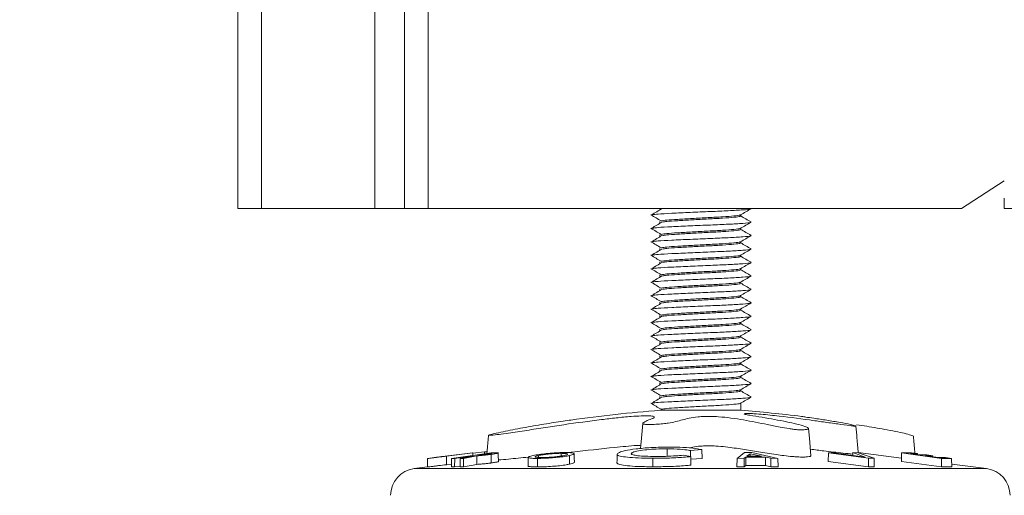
# Model space of a CAD drawing. Header units: millimetres. Extents: x 0 to 420, y 0 to 297.
# Tile 19 of 131: x 82.56 to 89.87, y 170.39 to 173.93. Entities that reach past the tile are written whole.
import ezdxf

# ---------------------------------------------------------------- set-up
doc = ezdxf.new("R2010")
doc.units = ezdxf.units.MM
doc.layers.add('0COTES', color=5, linetype='Continuous')
doc.styles.add('SLDTEXTSTYLE0', font='TXT', dxfattribs={"width": 0.75})
doc.dimstyles.new('SLDDIMSTYLE0', dxfattribs={"dimtxt": 3.5, "dimasz": 3.302, "dimexe": 0, "dimexo": 0.0625, "dimgap": 0.875, "dimtad": 1, "dimdec": 0, "dimlfac": 20, "dimrnd": 1e-09, "dimzin": 12, "dimdsep": 46, "dimtxsty": 'SLDTEXTSTYLE0', "dimsah": 1, "dimcen": 0.09, "dimadec": 0, "dimazin": 3, "dimtfac": 1, "dimtdec": 0, "dimtofl": 0, "dimtmove": 0, "dimatfit": 3, "dimfxl": 0, "dimfrac": 2, "dimtolj": 1, "dimtzin": 12, "dimarcsym": 0})

# ---------------------------------------------------------------- blocks, each defined once
blk = doc.blocks.new('_D_9')
at = {"layer": '0COTES'}
for p, q in [((119.0666, 179.7762), (119.0666, 162.8429)), ((32.9476, 179.2012), (32.9476, 162.8429)), ((32.9476, 163.8429), (119.0666, 163.8429))]:
    blk.add_line(p, q, dxfattribs=at)
for points in [[(32.9476, 163.8429), (36.2496, 163.3349), (36.2496, 164.3509)], [(119.0666, 163.8429), (115.7646, 164.3509), (115.7646, 163.3349)]]:
    blk.add_solid(points, dxfattribs=at)
at = {"layer": '0COTES', "insert": (72.3199, 168.3546), "char_height": 3.5, "attachment_point": 1, "style": 'SLDTEXTSTYLE0'}
blk.add_mtext('1722', dxfattribs=at)

msp = doc.modelspace()

# ---------------------------------------------------------------- linework, layer by layer
at = {"color": 7, "linetype": 'Continuous', "lineweight": 18}
for p, q in [((85.1925, 180.0262), (85.1925, 172.5262)), ((84.1748, 172.5262), (84.1748, 179.6762)), ((84.3515, 172.5262), (84.3515, 179.6762)), ((85.4122, 179.6762), (85.4122, 172.5262)), ((85.589, 172.5262), (85.589, 179.6762)), ((89.5488, 172.5262), (89.8666, 172.73)), ((89.8666, 172.5262), (89.8666, 172.6012)), ((84.1748, 172.5262), (84.3515, 172.5262)), ((85.1925, 172.5262), (84.3515, 172.5262)), ((85.4122, 172.5262), (85.1925, 172.5262)), ((85.4122, 172.5262), (85.589, 172.5262)), ((85.589, 172.5262), (89.5488, 172.5262)), ((87.3095, 172.5262), (87.3095, 172.5193)), ((87.3284, 172.5243), (87.3417, 172.5262)), ((87.9095, 172.4693), (87.9095, 172.4785)), ((87.9865, 172.5254), (87.9851, 172.5262)), ((90.6166, 172.5262), (89.8666, 172.5262)), ((87.3095, 172.4293), (87.3095, 172.4193)), ((87.9095, 172.3693), (87.9095, 172.3785)), ((87.3095, 172.3293), (87.3095, 172.3193)), ((87.9095, 172.2693), (87.9095, 172.2785)), ((87.3095, 172.2293), (87.3095, 172.2193)), ((87.3095, 172.1293), (87.3095, 172.1193)), ((87.9095, 172.1693), (87.9095, 172.1785)), ((87.9095, 172.0693), (87.9095, 172.0785)), ((87.3095, 172.0293), (87.3095, 172.0193)), ((87.9095, 171.9693), (87.9095, 171.9785)), ((87.3095, 171.9293), (87.3095, 171.9193)), ((87.3095, 171.8293), (87.3095, 171.8193)), ((87.9095, 171.8693), (87.9095, 171.8785)), ((87.9095, 171.7693), (87.9095, 171.7785)), ((87.3095, 171.7293), (87.3095, 171.7193)), ((87.9095, 171.6693), (87.9095, 171.6785)), ((87.3095, 171.6293), (87.3095, 171.6193)), ((87.3095, 171.5293), (87.3095, 171.5193)), ((87.9095, 171.5693), (87.9095, 171.5785)), ((87.9095, 171.4693), (87.9095, 171.4785)), ((87.3095, 171.4293), (87.3095, 171.4193)), ((87.3095, 171.3293), (87.3095, 171.3193)), ((87.9095, 171.3693), (87.9095, 171.3785)), ((87.9095, 171.2693), (87.9095, 171.2785)), ((87.3095, 171.2293), (87.3095, 171.2193)), ((87.9095, 171.1693), (87.9095, 171.1785)), ((87.3095, 171.1293), (87.3095, 171.1193)), ((87.3095, 171.0262), (87.9095, 171.0262)), ((87.9095, 171.0262), (87.9095, 171.0785)), ((87.3632, 170.7397), (87.363, 170.684)), ((87.5356, 170.7263), (87.5353, 170.6815)), ((87.5356, 170.7263), (87.6207, 170.7334)), ((87.6207, 170.7334), (87.6222, 170.6686)), ((85.6415, 170.6751), (85.5891, 170.6684)), ((85.7044, 170.6832), (85.9172, 170.7104)), ((85.9192, 170.7104), (85.7145, 170.6842)), ((85.7247, 170.6851), (85.9201, 170.7101)), ((85.7628, 170.6684), (85.7613, 170.6051)), ((86.0554, 170.7102), (85.7628, 170.6684)), ((85.7628, 170.6684), (85.7855, 170.6686)), ((85.7855, 170.6686), (85.785, 170.6053)), ((85.7855, 170.6686), (85.9149, 170.6871)), ((85.8271, 170.6685), (85.8258, 170.6052)), ((85.9227, 170.6871), (85.8271, 170.6685)), ((85.8271, 170.6685), (85.8517, 170.6682)), ((85.8517, 170.6682), (85.8516, 170.6049)), ((85.8517, 170.6682), (85.9494, 170.6876)), ((85.9149, 170.6871), (85.9227, 170.6871)), ((85.9149, 170.6871), (85.9149, 170.6856)), ((85.9172, 170.7104), (85.9172, 170.7102)), ((85.9201, 170.7101), (85.9192, 170.7104)), ((85.9201, 170.7101), (85.9205, 170.6909)), ((85.9202, 170.7061), (86.0077, 170.7178)), ((85.9585, 170.6934), (86.0341, 170.7042)), ((85.9709, 170.6934), (85.9585, 170.6934)), ((86.0077, 170.7178), (86.0258, 170.7181)), ((86.0077, 170.7178), (86.0079, 170.7034)), ((86.0341, 170.7042), (86.0454, 170.7042)), ((86.0341, 170.7042), (86.0341, 170.6985)), ((86.0826, 170.7104), (86.0554, 170.7102)), ((86.4069, 170.6896), (86.4071, 170.675)), ((86.5763, 170.7059), (86.5761, 170.6859)), ((86.6374, 170.689), (86.6383, 170.6253)), ((87.1016, 170.71), (87.1018, 170.6994)), ((87.2561, 170.6695), (87.2559, 170.6062)), ((87.5378, 170.6811), (87.482, 170.6918)), ((87.5378, 170.6811), (87.5393, 170.6176)), ((87.5383, 170.6617), (87.6222, 170.6686)), ((87.8829, 170.6682), (87.8816, 170.605)), ((87.938, 170.711), (87.8829, 170.6682)), ((87.8829, 170.6682), (87.9348, 170.6687)), ((87.9348, 170.6687), (87.9471, 170.6779)), ((87.9348, 170.6687), (87.9357, 170.6054)), ((87.9923, 170.711), (87.938, 170.711)), ((87.9471, 170.6779), (88.0928, 170.6779)), ((87.9471, 170.6779), (87.948, 170.6144)), ((87.9548, 170.6843), (87.9788, 170.703)), ((88.064, 170.6843), (87.9548, 170.6843)), ((87.9788, 170.703), (88.064, 170.6843)), ((87.9788, 170.703), (87.979, 170.6843)), ((88.1856, 170.6683), (87.9923, 170.711)), ((88.0928, 170.6779), (88.0923, 170.6144)), ((88.0928, 170.6779), (88.1338, 170.6687)), ((88.1338, 170.6687), (88.1333, 170.6054)), ((88.1338, 170.6687), (88.1856, 170.6683)), ((88.1856, 170.6683), (88.1874, 170.605)), ((88.5612, 170.7102), (88.5593, 170.6461)), ((88.6005, 170.7107), (88.5612, 170.7102)), ((88.5612, 170.7102), (88.8591, 170.669)), ((88.8344, 170.6782), (88.6005, 170.7107)), ((88.7425, 170.7109), (88.742, 170.6911)), ((88.7425, 170.7109), (88.8344, 170.6782)), ((88.7817, 170.7105), (88.7425, 170.7109)), ((88.9001, 170.6691), (88.7817, 170.7105)), ((89.1033, 170.6711), (88.7819, 170.7113)), ((88.8591, 170.669), (88.9001, 170.6691)), ((88.8591, 170.669), (88.8592, 170.6058)), ((88.9001, 170.6691), (88.9014, 170.6058)), ((89.1042, 170.7104), (89.1027, 170.6463)), ((89.1779, 170.7103), (89.1042, 170.7104)), ((89.1042, 170.7104), (89.4004, 170.6683)), ((89.1696, 170.7043), (89.2221, 170.704)), ((89.239, 170.6945), (89.1696, 170.7043)), ((89.2221, 170.704), (89.1779, 170.7103)), ((89.2221, 170.704), (89.2222, 170.6969)), ((89.2915, 170.6942), (89.239, 170.6945)), ((89.2826, 170.6883), (89.3351, 170.688)), ((89.377, 170.6749), (89.2826, 170.6883)), ((89.3351, 170.688), (89.2915, 170.6942)), ((89.3351, 170.688), (89.3352, 170.6808)), ((89.4294, 170.6746), (89.377, 170.6749)), ((89.4004, 170.6683), (89.401, 170.6051)), ((89.4004, 170.6683), (89.4748, 170.6682)), ((89.4748, 170.6682), (89.4294, 170.6746)), ((89.4748, 170.6682), (89.4763, 170.605)), ((85.5825, 170.6045), (85.4847, 170.5922)), ((85.7247, 170.6216), (85.7618, 170.6262)), ((85.7613, 170.6051), (85.785, 170.6053)), ((85.785, 170.6053), (85.8259, 170.611)), ((85.8258, 170.6052), (85.8516, 170.6049)), ((85.8516, 170.6049), (85.9496, 170.6239)), ((87.8816, 170.605), (87.9357, 170.6054)), ((87.9357, 170.6054), (87.948, 170.6144)), ((87.948, 170.6144), (88.0923, 170.6144)), ((88.0923, 170.6144), (88.1333, 170.6054)), ((88.1333, 170.6054), (88.1874, 170.605)), ((88.5593, 170.6461), (88.8592, 170.6058)), ((88.8592, 170.6058), (88.9014, 170.6058)), ((89.1027, 170.6463), (89.401, 170.6051)), ((89.401, 170.6051), (89.4763, 170.605)), ((89.7343, 170.5922), (89.4759, 170.6245))]:
    msp.add_line(p, q, dxfattribs=at)
at = {"color": 8, "linetype": 'Continuous', "lineweight": 18}
for p, q in [((86.0454, 170.7042), (86.0453, 170.7002)), ((85.4847, 170.5922), (89.7343, 170.5922))]:
    msp.add_line(p, q, dxfattribs=at)
at = {"color": 7, "linetype": 'Continuous', "lineweight": 18, "flags": 128}
for points in [[(87.1817, 170.9283), (87.172, 170.8177), (87.1653, 170.7416)], [(88.4307, 170.6866), (88.4192, 170.8177), (88.4128, 170.8909)], [(85.5836, 170.6676), (85.583, 170.6317), (85.5825, 170.6044)], [(85.9494, 170.6876), (85.9495, 170.6356), (85.9496, 170.6239)], [(86.3317, 170.6763), (86.3312, 170.647), (86.3304, 170.6044)], [(86.4002, 170.6681), (86.3997, 170.625), (86.3995, 170.6049)], [(86.6738, 170.6386), (86.6733, 170.6687), (86.6727, 170.7026)], [(86.9916, 170.6967), (86.9909, 170.6572), (86.9904, 170.6328)]]:
    msp.add_lwpolyline(points, dxfattribs=at)
at = {"color": 7, "linetype": 'Continuous', "lineweight": 18}
for centre, radius, start, end in [((88.2965, 159.0669), 12, 94.71772, 97.89222), ((86.9226, 159.0669), 12, 83.11197, 85.28228), ((85.5095, 170.3938), 0.2, 97.12502, 180), ((89.7095, 170.3938), 0.2, 0, 82.87498)]:
    msp.add_arc(centre, radius, start, end, dxfattribs=at)
for points, knots in [([(87.2428, 172.4782), (87.2553, 172.4707), (87.2803, 172.4556), (87.3054, 172.4406), (87.318, 172.4331)], [0, 0, 0, 0, 0.5000259, 1, 1, 1, 1]), ([(87.3239, 172.5243), (87.3114, 172.5168), (87.2864, 172.5017), (87.2613, 172.4867), (87.2488, 172.4792)], [0, 0, 0, 0, 0.499965, 1, 1, 1, 1]), ([(87.2546, 172.4792), (87.266, 172.4808), (87.2927, 172.4846), (87.3945, 172.4897), (87.5325, 172.4962), (87.684, 172.5027), (87.8248, 172.5084), (87.9289, 172.5152), (87.9836, 172.5199), (87.9809, 172.5226), (87.9802, 172.5233)], [0, 0, 0, 0, 0.1033756, 0.2418204, 0.3846993, 0.5275805, 0.6660178, 0.8101442, 0.9505947, 1, 1, 1, 1]), ([(87.3201, 172.4331), (87.3311, 172.4351), (87.3539, 172.4392), (87.4386, 172.4447), (87.5485, 172.4512), (87.6686, 172.4577), (87.7805, 172.4634), (87.8629, 172.4702), (87.906, 172.4748), (87.9042, 172.4774), (87.9038, 172.4781)], [0, 0, 0, 0, 0.125444, 0.261404, 0.40173, 0.542057, 0.678012, 0.819564, 0.957495, 1, 1, 1, 1]), ([(87.9086, 172.478), (87.9216, 172.4855), (87.9477, 172.5006), (87.9737, 172.5157), (87.9868, 172.5233)], [0, 0, 0, 0, 0.499868, 1, 1, 1, 1]), ([(87.3239, 172.4243), (87.3114, 172.4168), (87.2864, 172.4017), (87.2613, 172.3867), (87.2488, 172.3792)], [0, 0, 0, 0, 0.49996, 1, 1, 1, 1]), ([(87.2546, 172.3792), (87.266, 172.3808), (87.2927, 172.3846), (87.3945, 172.3897), (87.5325, 172.3962), (87.684, 172.4027), (87.8248, 172.4084), (87.9289, 172.4152), (87.9836, 172.4199), (87.9809, 172.4226), (87.9802, 172.4233)], [0, 0, 0, 0, 0.103376, 0.24182, 0.384699, 0.527581, 0.666018, 0.810144, 0.950595, 1, 1, 1, 1]), ([(87.3284, 172.4243), (87.3373, 172.4258), (87.3584, 172.4296), (87.4389, 172.4347), (87.5484, 172.4412), (87.6687, 172.4477), (87.7803, 172.4534), (87.8635, 172.4602), (87.908, 172.4652), (87.9049, 172.4683), (87.9039, 172.4693)], [0, 0, 0, 0, 0.099452, 0.235115, 0.375135, 0.515157, 0.650815, 0.792059, 0.929688, 1, 1, 1, 1]), ([(87.9086, 172.378), (87.9216, 172.3855), (87.9477, 172.4006), (87.9737, 172.4157), (87.9868, 172.4233)], [0, 0, 0, 0, 0.4998657, 1, 1, 1, 1]), ([(87.9865, 172.4254), (87.9734, 172.4329), (87.9478, 172.4478), (87.9221, 172.4626), (87.9095, 172.47)], [0, 0, 0, 0, 0.50813, 1, 1, 1, 1]), ([(87.2428, 172.3782), (87.2553, 172.3707), (87.2803, 172.3556), (87.3054, 172.3406), (87.318, 172.3331)], [0, 0, 0, 0, 0.500028, 1, 1, 1, 1]), ([(87.3201, 172.3331), (87.3311, 172.3351), (87.3539, 172.3392), (87.4386, 172.3447), (87.5485, 172.3512), (87.6686, 172.3577), (87.7805, 172.3634), (87.8629, 172.3702), (87.906, 172.3748), (87.9042, 172.3774), (87.9038, 172.3781)], [0, 0, 0, 0, 0.1254444, 0.2614041, 0.4017297, 0.5420572, 0.6780123, 0.8195643, 0.9574945, 1, 1, 1, 1]), ([(87.3284, 172.3243), (87.3373, 172.3258), (87.3584, 172.3296), (87.4389, 172.3347), (87.5484, 172.3412), (87.6687, 172.3477), (87.7803, 172.3534), (87.8635, 172.3602), (87.908, 172.3652), (87.9049, 172.3683), (87.9039, 172.3693)], [0, 0, 0, 0, 0.099452, 0.235115, 0.375135, 0.515157, 0.650815, 0.792059, 0.929688, 1, 1, 1, 1]), ([(87.9865, 172.3254), (87.9734, 172.3329), (87.9478, 172.3478), (87.9221, 172.3626), (87.9095, 172.37)], [0, 0, 0, 0, 0.50813, 1, 1, 1, 1]), ([(87.2428, 172.2782), (87.2553, 172.2707), (87.2803, 172.2556), (87.3054, 172.2406), (87.318, 172.2331)], [0, 0, 0, 0, 0.5000301, 1, 1, 1, 1]), ([(87.3239, 172.3243), (87.3114, 172.3168), (87.2864, 172.3017), (87.2613, 172.2867), (87.2488, 172.2792)], [0, 0, 0, 0, 0.499963, 1, 1, 1, 1]), ([(87.2546, 172.2792), (87.266, 172.2808), (87.2927, 172.2846), (87.3945, 172.2897), (87.5325, 172.2962), (87.684, 172.3027), (87.8248, 172.3084), (87.9289, 172.3152), (87.9836, 172.3199), (87.9809, 172.3226), (87.9802, 172.3233)], [0, 0, 0, 0, 0.103376, 0.24182, 0.384699, 0.52758, 0.666018, 0.810144, 0.950595, 1, 1, 1, 1]), ([(87.3201, 172.2331), (87.3311, 172.2351), (87.3539, 172.2392), (87.4386, 172.2447), (87.5485, 172.2512), (87.6686, 172.2577), (87.7805, 172.2634), (87.8629, 172.2702), (87.906, 172.2748), (87.9042, 172.2774), (87.9038, 172.2781)], [0, 0, 0, 0, 0.125444, 0.261404, 0.40173, 0.542057, 0.678012, 0.819564, 0.957495, 1, 1, 1, 1]), ([(87.3284, 172.2243), (87.3373, 172.2258), (87.3584, 172.2296), (87.4389, 172.2347), (87.5484, 172.2412), (87.6687, 172.2477), (87.7803, 172.2534), (87.8635, 172.2602), (87.908, 172.2652), (87.9049, 172.2683), (87.9039, 172.2693)], [0, 0, 0, 0, 0.099452, 0.235115, 0.375135, 0.515157, 0.650815, 0.792059, 0.929688, 1, 1, 1, 1]), ([(87.9086, 172.278), (87.9216, 172.2855), (87.9477, 172.3006), (87.9737, 172.3157), (87.9868, 172.3233)], [0, 0, 0, 0, 0.49987, 1, 1, 1, 1]), ([(87.9865, 172.2254), (87.9734, 172.2329), (87.9478, 172.2478), (87.9221, 172.2626), (87.9095, 172.27)], [0, 0, 0, 0, 0.5081262, 1, 1, 1, 1]), ([(87.3239, 172.2243), (87.3114, 172.2168), (87.2864, 172.2017), (87.2613, 172.1867), (87.2488, 172.1792)], [0, 0, 0, 0, 0.499965, 1, 1, 1, 1]), ([(87.2546, 172.1792), (87.266, 172.1808), (87.2927, 172.1846), (87.3945, 172.1897), (87.5325, 172.1962), (87.684, 172.2027), (87.8248, 172.2084), (87.9289, 172.2152), (87.9836, 172.2199), (87.9809, 172.2226), (87.9802, 172.2233)], [0, 0, 0, 0, 0.1033756, 0.2418204, 0.3846993, 0.5275805, 0.6660178, 0.8101442, 0.9505947, 1, 1, 1, 1]), ([(87.9086, 172.178), (87.9216, 172.1855), (87.9477, 172.2006), (87.9737, 172.2157), (87.9868, 172.2233)], [0, 0, 0, 0, 0.499868, 1, 1, 1, 1]), ([(87.2428, 172.1782), (87.2553, 172.1707), (87.2803, 172.1556), (87.3054, 172.1406), (87.318, 172.1331)], [0, 0, 0, 0, 0.5000259, 1, 1, 1, 1]), ([(87.3239, 172.1243), (87.3114, 172.1168), (87.2864, 172.1017), (87.2613, 172.0867), (87.2488, 172.0792)], [0, 0, 0, 0, 0.49996, 1, 1, 1, 1]), ([(87.2546, 172.0792), (87.266, 172.0808), (87.2927, 172.0846), (87.3945, 172.0897), (87.5325, 172.0962), (87.684, 172.1027), (87.8248, 172.1084), (87.9289, 172.1152), (87.9836, 172.1199), (87.9809, 172.1226), (87.9802, 172.1233)], [0, 0, 0, 0, 0.103376, 0.24182, 0.384699, 0.527581, 0.666018, 0.810144, 0.950595, 1, 1, 1, 1]), ([(87.3201, 172.1331), (87.3311, 172.1351), (87.3539, 172.1392), (87.4386, 172.1447), (87.5485, 172.1512), (87.6686, 172.1577), (87.7805, 172.1634), (87.8629, 172.1702), (87.906, 172.1748), (87.9042, 172.1774), (87.9038, 172.1781)], [0, 0, 0, 0, 0.125444, 0.261404, 0.40173, 0.542057, 0.678012, 0.819564, 0.957495, 1, 1, 1, 1]), ([(87.3284, 172.1243), (87.3373, 172.1258), (87.3584, 172.1296), (87.4389, 172.1347), (87.5484, 172.1412), (87.6687, 172.1477), (87.7803, 172.1534), (87.8635, 172.1602), (87.908, 172.1652), (87.9049, 172.1683), (87.9039, 172.1693)], [0, 0, 0, 0, 0.099452, 0.235115, 0.375135, 0.515157, 0.650815, 0.792059, 0.929688, 1, 1, 1, 1]), ([(87.9086, 172.078), (87.9216, 172.0855), (87.9477, 172.1006), (87.9737, 172.1157), (87.9868, 172.1233)], [0, 0, 0, 0, 0.499868, 1, 1, 1, 1]), ([(87.9865, 172.1254), (87.9734, 172.1329), (87.9478, 172.1478), (87.9221, 172.1626), (87.9095, 172.17)], [0, 0, 0, 0, 0.5081262, 1, 1, 1, 1]), ([(87.2428, 172.0782), (87.2553, 172.0707), (87.2803, 172.0556), (87.3054, 172.0406), (87.318, 172.0331)], [0, 0, 0, 0, 0.5000259, 1, 1, 1, 1]), ([(87.3201, 172.0331), (87.3311, 172.0351), (87.3539, 172.0392), (87.4386, 172.0447), (87.5485, 172.0512), (87.6686, 172.0577), (87.7805, 172.0634), (87.8629, 172.0702), (87.906, 172.0748), (87.9042, 172.0774), (87.9038, 172.0781)], [0, 0, 0, 0, 0.125444, 0.261404, 0.40173, 0.542057, 0.678012, 0.819564, 0.957494, 1, 1, 1, 1]), ([(87.3284, 172.0243), (87.3373, 172.0258), (87.3584, 172.0296), (87.4389, 172.0347), (87.5484, 172.0412), (87.6687, 172.0477), (87.7803, 172.0534), (87.8635, 172.0602), (87.908, 172.0652), (87.9049, 172.0683), (87.9039, 172.0693)], [0, 0, 0, 0, 0.099452, 0.235115, 0.375135, 0.515157, 0.650815, 0.792059, 0.929688, 1, 1, 1, 1]), ([(87.9865, 172.0254), (87.9734, 172.0329), (87.9478, 172.0478), (87.9221, 172.0626), (87.9095, 172.07)], [0, 0, 0, 0, 0.50813, 1, 1, 1, 1]), ([(87.2428, 171.9782), (87.2553, 171.9707), (87.2803, 171.9556), (87.3054, 171.9406), (87.318, 171.9331)], [0, 0, 0, 0, 0.500028, 1, 1, 1, 1]), ([(87.3239, 172.0243), (87.3114, 172.0168), (87.2864, 172.0017), (87.2613, 171.9867), (87.2488, 171.9792)], [0, 0, 0, 0, 0.49996, 1, 1, 1, 1]), ([(87.2546, 171.9792), (87.266, 171.9808), (87.2927, 171.9846), (87.3945, 171.9897), (87.5325, 171.9962), (87.684, 172.0027), (87.8248, 172.0084), (87.9289, 172.0152), (87.9836, 172.0199), (87.9809, 172.0226), (87.9802, 172.0233)], [0, 0, 0, 0, 0.103376, 0.24182, 0.384699, 0.527581, 0.666018, 0.810144, 0.950595, 1, 1, 1, 1]), ([(87.3201, 171.9331), (87.3311, 171.9351), (87.3539, 171.9392), (87.4386, 171.9447), (87.5485, 171.9512), (87.6686, 171.9577), (87.7805, 171.9634), (87.8629, 171.9702), (87.906, 171.9748), (87.9042, 171.9774), (87.9038, 171.9781)], [0, 0, 0, 0, 0.1254444, 0.2614041, 0.4017297, 0.5420572, 0.6780123, 0.8195643, 0.9574945, 1, 1, 1, 1]), ([(87.3284, 171.9243), (87.3373, 171.9258), (87.3584, 171.9296), (87.4389, 171.9347), (87.5484, 171.9412), (87.6687, 171.9477), (87.7803, 171.9534), (87.8635, 171.9602), (87.908, 171.9652), (87.9049, 171.9683), (87.9039, 171.9693)], [0, 0, 0, 0, 0.099452, 0.235115, 0.375135, 0.515157, 0.650815, 0.792059, 0.929688, 1, 1, 1, 1]), ([(87.9086, 171.978), (87.9216, 171.9855), (87.9477, 172.0006), (87.9737, 172.0157), (87.9868, 172.0233)], [0, 0, 0, 0, 0.4998657, 1, 1, 1, 1]), ([(87.9865, 171.9254), (87.9734, 171.9329), (87.9478, 171.9478), (87.9221, 171.9626), (87.9095, 171.97)], [0, 0, 0, 0, 0.508128, 1, 1, 1, 1]), ([(87.3239, 171.9243), (87.3114, 171.9168), (87.2864, 171.9017), (87.2613, 171.8867), (87.2488, 171.8792)], [0, 0, 0, 0, 0.499965, 1, 1, 1, 1]), ([(87.2546, 171.8792), (87.266, 171.8808), (87.2927, 171.8846), (87.3945, 171.8897), (87.5325, 171.8962), (87.684, 171.9027), (87.8248, 171.9084), (87.9289, 171.9152), (87.9836, 171.9199), (87.9809, 171.9226), (87.9802, 171.9233)], [0, 0, 0, 0, 0.103376, 0.24182, 0.384699, 0.52758, 0.666018, 0.810144, 0.950595, 1, 1, 1, 1]), ([(87.9086, 171.878), (87.9216, 171.8855), (87.9477, 171.9006), (87.9737, 171.9157), (87.9868, 171.9233)], [0, 0, 0, 0, 0.49987, 1, 1, 1, 1]), ([(87.2428, 171.8782), (87.2553, 171.8707), (87.2803, 171.8556), (87.3054, 171.8406), (87.318, 171.8331)], [0, 0, 0, 0, 0.5000301, 1, 1, 1, 1]), ([(87.3239, 171.8243), (87.3114, 171.8168), (87.2864, 171.8017), (87.2613, 171.7867), (87.2488, 171.7792)], [0, 0, 0, 0, 0.499965, 1, 1, 1, 1]), ([(87.2546, 171.7792), (87.266, 171.7808), (87.2927, 171.7846), (87.3945, 171.7897), (87.5325, 171.7962), (87.684, 171.8027), (87.8248, 171.8084), (87.9289, 171.8152), (87.9836, 171.8199), (87.9809, 171.8226), (87.9802, 171.8233)], [0, 0, 0, 0, 0.1033756, 0.2418204, 0.3846993, 0.5275805, 0.6660178, 0.8101442, 0.9505947, 1, 1, 1, 1]), ([(87.3201, 171.8331), (87.3311, 171.8351), (87.3539, 171.8392), (87.4386, 171.8447), (87.5485, 171.8512), (87.6686, 171.8577), (87.7805, 171.8634), (87.8629, 171.8702), (87.906, 171.8748), (87.9042, 171.8774), (87.9038, 171.8781)], [0, 0, 0, 0, 0.125444, 0.261404, 0.40173, 0.542057, 0.678012, 0.819564, 0.957495, 1, 1, 1, 1]), ([(87.3284, 171.8243), (87.3373, 171.8258), (87.3584, 171.8296), (87.4389, 171.8347), (87.5484, 171.8412), (87.6687, 171.8477), (87.7803, 171.8534), (87.8635, 171.8602), (87.908, 171.8652), (87.9049, 171.8683), (87.9039, 171.8693)], [0, 0, 0, 0, 0.099452, 0.235115, 0.375135, 0.515157, 0.650815, 0.792059, 0.929688, 1, 1, 1, 1]), ([(87.9086, 171.778), (87.9216, 171.7855), (87.9477, 171.8006), (87.9737, 171.8157), (87.9868, 171.8233)], [0, 0, 0, 0, 0.499868, 1, 1, 1, 1]), ([(87.9865, 171.8254), (87.9734, 171.8329), (87.9478, 171.8478), (87.9221, 171.8626), (87.9095, 171.87)], [0, 0, 0, 0, 0.5081262, 1, 1, 1, 1]), ([(87.2428, 171.7782), (87.2553, 171.7707), (87.2803, 171.7556), (87.3054, 171.7406), (87.318, 171.7331)], [0, 0, 0, 0, 0.5000259, 1, 1, 1, 1]), ([(87.3201, 171.7331), (87.3311, 171.7351), (87.3539, 171.7392), (87.4386, 171.7447), (87.5485, 171.7512), (87.6686, 171.7577), (87.7805, 171.7634), (87.8629, 171.7702), (87.906, 171.7748), (87.9042, 171.7774), (87.9038, 171.7781)], [0, 0, 0, 0, 0.125444, 0.261404, 0.40173, 0.542057, 0.678012, 0.819564, 0.957495, 1, 1, 1, 1]), ([(87.3284, 171.7243), (87.3373, 171.7258), (87.3584, 171.7296), (87.4389, 171.7347), (87.5484, 171.7412), (87.6687, 171.7477), (87.7803, 171.7534), (87.8635, 171.7602), (87.908, 171.7652), (87.9049, 171.7683), (87.9039, 171.7693)], [0, 0, 0, 0, 0.099452, 0.235115, 0.375135, 0.515157, 0.650815, 0.792059, 0.929688, 1, 1, 1, 1]), ([(87.9865, 171.7254), (87.9734, 171.7329), (87.9478, 171.7478), (87.9221, 171.7626), (87.9095, 171.77)], [0, 0, 0, 0, 0.50813, 1, 1, 1, 1]), ([(87.2428, 171.6782), (87.2553, 171.6707), (87.2803, 171.6556), (87.3054, 171.6406), (87.318, 171.6331)], [0, 0, 0, 0, 0.5000259, 1, 1, 1, 1]), ([(87.3239, 171.7243), (87.3114, 171.7168), (87.2864, 171.7017), (87.2613, 171.6867), (87.2488, 171.6792)], [0, 0, 0, 0, 0.49996, 1, 1, 1, 1]), ([(87.2546, 171.6792), (87.266, 171.6808), (87.2927, 171.6846), (87.3945, 171.6897), (87.5325, 171.6962), (87.684, 171.7027), (87.8248, 171.7084), (87.9289, 171.7152), (87.9836, 171.7199), (87.9809, 171.7226), (87.9802, 171.7233)], [0, 0, 0, 0, 0.103376, 0.24182, 0.384699, 0.527581, 0.666018, 0.810144, 0.950595, 1, 1, 1, 1]), ([(87.3201, 171.6331), (87.3311, 171.6351), (87.3539, 171.6392), (87.4386, 171.6447), (87.5485, 171.6512), (87.6686, 171.6577), (87.7805, 171.6634), (87.8629, 171.6702), (87.906, 171.6748), (87.9042, 171.6774), (87.9038, 171.6781)], [0, 0, 0, 0, 0.125444, 0.261404, 0.40173, 0.542057, 0.678012, 0.819564, 0.957494, 1, 1, 1, 1]), ([(87.9086, 171.678), (87.9216, 171.6855), (87.9477, 171.7006), (87.9737, 171.7157), (87.9868, 171.7233)], [0, 0, 0, 0, 0.4998657, 1, 1, 1, 1]), ([(87.3239, 171.6243), (87.3114, 171.6168), (87.2864, 171.6017), (87.2613, 171.5867), (87.2488, 171.5792)], [0, 0, 0, 0, 0.499963, 1, 1, 1, 1]), ([(87.2546, 171.5792), (87.266, 171.5808), (87.2927, 171.5846), (87.3945, 171.5897), (87.5325, 171.5962), (87.684, 171.6027), (87.8248, 171.6084), (87.9289, 171.6152), (87.9836, 171.6199), (87.9809, 171.6226), (87.9802, 171.6233)], [0, 0, 0, 0, 0.103376, 0.24182, 0.384699, 0.527581, 0.666018, 0.810144, 0.950595, 1, 1, 1, 1]), ([(87.3284, 171.6243), (87.3373, 171.6258), (87.3584, 171.6296), (87.4389, 171.6347), (87.5484, 171.6412), (87.6687, 171.6477), (87.7803, 171.6534), (87.8635, 171.6602), (87.908, 171.6652), (87.9049, 171.6683), (87.9039, 171.6693)], [0, 0, 0, 0, 0.099452, 0.235115, 0.375135, 0.515157, 0.650815, 0.792059, 0.929688, 1, 1, 1, 1]), ([(87.9086, 171.578), (87.9216, 171.5855), (87.9477, 171.6006), (87.9737, 171.6157), (87.9868, 171.6233)], [0, 0, 0, 0, 0.4998657, 1, 1, 1, 1]), ([(87.9865, 171.6254), (87.9734, 171.6329), (87.9478, 171.6478), (87.9221, 171.6626), (87.9095, 171.67)], [0, 0, 0, 0, 0.50813, 1, 1, 1, 1]), ([(87.2428, 171.5782), (87.2553, 171.5707), (87.2803, 171.5556), (87.3054, 171.5406), (87.318, 171.5331)], [0, 0, 0, 0, 0.5000301, 1, 1, 1, 1]), ([(87.3201, 171.5331), (87.3311, 171.5351), (87.3539, 171.5392), (87.4386, 171.5447), (87.5485, 171.5512), (87.6686, 171.5577), (87.7805, 171.5634), (87.8629, 171.5702), (87.906, 171.5748), (87.9042, 171.5774), (87.9038, 171.5781)], [0, 0, 0, 0, 0.125444, 0.261404, 0.40173, 0.542057, 0.678012, 0.819564, 0.957495, 1, 1, 1, 1]), ([(87.3284, 171.5243), (87.3373, 171.5258), (87.3584, 171.5296), (87.4389, 171.5347), (87.5484, 171.5412), (87.6687, 171.5477), (87.7803, 171.5534), (87.8635, 171.5602), (87.908, 171.5652), (87.9049, 171.5683), (87.9039, 171.5693)], [0, 0, 0, 0, 0.099452, 0.235115, 0.375135, 0.515157, 0.650815, 0.792059, 0.929688, 1, 1, 1, 1]), ([(87.9865, 171.5254), (87.9734, 171.5329), (87.9478, 171.5478), (87.9221, 171.5626), (87.9095, 171.57)], [0, 0, 0, 0, 0.5081262, 1, 1, 1, 1]), ([(87.2428, 171.4782), (87.2553, 171.4707), (87.2803, 171.4556), (87.3054, 171.4406), (87.318, 171.4331)], [0, 0, 0, 0, 0.5000301, 1, 1, 1, 1]), ([(87.3239, 171.5243), (87.3114, 171.5168), (87.2864, 171.5017), (87.2613, 171.4867), (87.2488, 171.4792)], [0, 0, 0, 0, 0.499965, 1, 1, 1, 1]), ([(87.2546, 171.4792), (87.266, 171.4808), (87.2927, 171.4846), (87.3945, 171.4897), (87.5325, 171.4962), (87.684, 171.5027), (87.8248, 171.5084), (87.9289, 171.5152), (87.9836, 171.5199), (87.9809, 171.5226), (87.9802, 171.5233)], [0, 0, 0, 0, 0.103376, 0.24182, 0.384699, 0.52758, 0.666018, 0.810144, 0.950595, 1, 1, 1, 1]), ([(87.3201, 171.4331), (87.3311, 171.4351), (87.3539, 171.4392), (87.4386, 171.4447), (87.5485, 171.4512), (87.6686, 171.4577), (87.7805, 171.4634), (87.8629, 171.4702), (87.906, 171.4748), (87.9042, 171.4774), (87.9038, 171.4781)], [0, 0, 0, 0, 0.125444, 0.261404, 0.40173, 0.542057, 0.678012, 0.819564, 0.957495, 1, 1, 1, 1]), ([(87.3284, 171.4243), (87.3373, 171.4258), (87.3584, 171.4296), (87.4389, 171.4347), (87.5484, 171.4412), (87.6687, 171.4477), (87.7803, 171.4534), (87.8635, 171.4602), (87.908, 171.4652), (87.9049, 171.4683), (87.9039, 171.4693)], [0, 0, 0, 0, 0.099452, 0.235115, 0.375135, 0.515157, 0.650815, 0.792059, 0.929688, 1, 1, 1, 1]), ([(87.9086, 171.478), (87.9216, 171.4855), (87.9477, 171.5006), (87.9737, 171.5157), (87.9868, 171.5233)], [0, 0, 0, 0, 0.49987, 1, 1, 1, 1]), ([(87.9865, 171.4254), (87.9734, 171.4329), (87.9478, 171.4478), (87.9221, 171.4626), (87.9095, 171.47)], [0, 0, 0, 0, 0.5081262, 1, 1, 1, 1]), ([(87.3239, 171.4243), (87.3114, 171.4168), (87.2864, 171.4017), (87.2613, 171.3867), (87.2488, 171.3792)], [0, 0, 0, 0, 0.499965, 1, 1, 1, 1]), ([(87.2546, 171.3792), (87.266, 171.3808), (87.2927, 171.3846), (87.3945, 171.3897), (87.5325, 171.3962), (87.684, 171.4027), (87.8248, 171.4084), (87.9289, 171.4152), (87.9836, 171.4199), (87.9809, 171.4226), (87.9802, 171.4233)], [0, 0, 0, 0, 0.1033756, 0.2418204, 0.3846993, 0.5275805, 0.6660178, 0.8101442, 0.9505947, 1, 1, 1, 1]), ([(87.9086, 171.378), (87.9216, 171.3855), (87.9477, 171.4006), (87.9737, 171.4157), (87.9868, 171.4233)], [0, 0, 0, 0, 0.499868, 1, 1, 1, 1]), ([(87.2428, 171.3782), (87.2553, 171.3707), (87.2803, 171.3556), (87.3054, 171.3406), (87.318, 171.3331)], [0, 0, 0, 0, 0.5000259, 1, 1, 1, 1]), ([(87.3239, 171.3243), (87.3114, 171.3168), (87.2864, 171.3017), (87.2613, 171.2867), (87.2488, 171.2792)], [0, 0, 0, 0, 0.49996, 1, 1, 1, 1]), ([(87.2546, 171.2792), (87.266, 171.2808), (87.2927, 171.2846), (87.3945, 171.2897), (87.5325, 171.2962), (87.684, 171.3027), (87.8248, 171.3084), (87.9289, 171.3152), (87.9836, 171.3199), (87.9809, 171.3226), (87.9802, 171.3233)], [0, 0, 0, 0, 0.103376, 0.24182, 0.384699, 0.527581, 0.666018, 0.810144, 0.950595, 1, 1, 1, 1]), ([(87.3201, 171.3331), (87.3311, 171.3351), (87.3539, 171.3392), (87.4386, 171.3447), (87.5485, 171.3512), (87.6686, 171.3577), (87.7805, 171.3634), (87.8629, 171.3702), (87.906, 171.3748), (87.9042, 171.3774), (87.9038, 171.3781)], [0, 0, 0, 0, 0.125444, 0.261404, 0.40173, 0.542057, 0.678012, 0.819564, 0.957495, 1, 1, 1, 1]), ([(87.3284, 171.3243), (87.3373, 171.3258), (87.3584, 171.3296), (87.4389, 171.3347), (87.5484, 171.3412), (87.6687, 171.3477), (87.7803, 171.3534), (87.8635, 171.3602), (87.908, 171.3652), (87.9049, 171.3683), (87.9039, 171.3693)], [0, 0, 0, 0, 0.099452, 0.235115, 0.375135, 0.515157, 0.650815, 0.792059, 0.929688, 1, 1, 1, 1]), ([(87.9086, 171.278), (87.9216, 171.2855), (87.9477, 171.3006), (87.9737, 171.3157), (87.9868, 171.3233)], [0, 0, 0, 0, 0.4998657, 1, 1, 1, 1]), ([(87.9865, 171.3254), (87.9734, 171.3329), (87.9478, 171.3478), (87.9221, 171.3626), (87.9095, 171.37)], [0, 0, 0, 0, 0.50813, 1, 1, 1, 1]), ([(87.2428, 171.2782), (87.2553, 171.2707), (87.2803, 171.2556), (87.3054, 171.2406), (87.318, 171.2331)], [0, 0, 0, 0, 0.500028, 1, 1, 1, 1]), ([(87.3201, 171.2331), (87.3311, 171.2351), (87.3539, 171.2392), (87.4386, 171.2447), (87.5485, 171.2512), (87.6686, 171.2577), (87.7805, 171.2634), (87.8629, 171.2702), (87.906, 171.2748), (87.9042, 171.2774), (87.9038, 171.2781)], [0, 0, 0, 0, 0.1254444, 0.2614041, 0.4017297, 0.5420572, 0.6780123, 0.8195643, 0.9574945, 1, 1, 1, 1]), ([(87.3284, 171.2243), (87.3373, 171.2258), (87.3584, 171.2296), (87.4389, 171.2347), (87.5484, 171.2412), (87.6687, 171.2477), (87.7803, 171.2534), (87.8635, 171.2602), (87.908, 171.2652), (87.9049, 171.2683), (87.9039, 171.2693)], [0, 0, 0, 0, 0.099452, 0.235115, 0.375135, 0.515157, 0.650815, 0.792059, 0.929688, 1, 1, 1, 1]), ([(87.9865, 171.2254), (87.9734, 171.2329), (87.9478, 171.2478), (87.9221, 171.2626), (87.9095, 171.27)], [0, 0, 0, 0, 0.50813, 1, 1, 1, 1]), ([(87.2428, 171.1782), (87.2553, 171.1707), (87.2803, 171.1556), (87.3054, 171.1406), (87.318, 171.1331)], [0, 0, 0, 0, 0.5000301, 1, 1, 1, 1]), ([(87.3239, 171.2243), (87.3114, 171.2168), (87.2864, 171.2017), (87.2613, 171.1867), (87.2488, 171.1792)], [0, 0, 0, 0, 0.499963, 1, 1, 1, 1]), ([(87.2546, 171.1792), (87.266, 171.1808), (87.2927, 171.1846), (87.3945, 171.1897), (87.5325, 171.1962), (87.684, 171.2027), (87.8248, 171.2084), (87.9289, 171.2152), (87.9836, 171.2199), (87.9809, 171.2226), (87.9802, 171.2233)], [0, 0, 0, 0, 0.103376, 0.24182, 0.384699, 0.52758, 0.666018, 0.810144, 0.950595, 1, 1, 1, 1]), ([(87.3201, 171.1331), (87.3311, 171.1351), (87.3539, 171.1392), (87.4386, 171.1447), (87.5485, 171.1512), (87.6686, 171.1577), (87.7805, 171.1634), (87.8629, 171.1702), (87.906, 171.1748), (87.9042, 171.1774), (87.9038, 171.1781)], [0, 0, 0, 0, 0.125444, 0.261404, 0.40173, 0.542057, 0.678012, 0.819564, 0.957495, 1, 1, 1, 1]), ([(87.3284, 171.1243), (87.3373, 171.1258), (87.3584, 171.1296), (87.4389, 171.1347), (87.5484, 171.1412), (87.6687, 171.1477), (87.7803, 171.1534), (87.8635, 171.1602), (87.908, 171.1652), (87.9049, 171.1683), (87.9039, 171.1693)], [0, 0, 0, 0, 0.099452, 0.235115, 0.375135, 0.515157, 0.650815, 0.792059, 0.929688, 1, 1, 1, 1]), ([(87.9086, 171.178), (87.9216, 171.1855), (87.9477, 171.2006), (87.9737, 171.2157), (87.9868, 171.2233)], [0, 0, 0, 0, 0.49987, 1, 1, 1, 1]), ([(87.9865, 171.1254), (87.9734, 171.1329), (87.9478, 171.1478), (87.9221, 171.1626), (87.9095, 171.17)], [0, 0, 0, 0, 0.5081262, 1, 1, 1, 1]), ([(87.3239, 171.1243), (87.3114, 171.1168), (87.2864, 171.1017), (87.2613, 171.0867), (87.2488, 171.0792)], [0, 0, 0, 0, 0.499965, 1, 1, 1, 1]), ([(87.2546, 171.0792), (87.266, 171.0808), (87.2927, 171.0846), (87.3945, 171.0897), (87.5325, 171.0962), (87.684, 171.1027), (87.8248, 171.1084), (87.9289, 171.1152), (87.9836, 171.1199), (87.9809, 171.1226), (87.9802, 171.1233)], [0, 0, 0, 0, 0.1033756, 0.2418204, 0.3846993, 0.5275805, 0.6660178, 0.8101442, 0.9505947, 1, 1, 1, 1]), ([(87.9086, 171.078), (87.9216, 171.0855), (87.9477, 171.1006), (87.9737, 171.1157), (87.9868, 171.1233)], [0, 0, 0, 0, 0.499868, 1, 1, 1, 1]), ([(87.2428, 171.0782), (87.2553, 171.0707), (87.2803, 171.0556), (87.3054, 171.0406), (87.318, 171.0331)], [0, 0, 0, 0, 0.5000259, 1, 1, 1, 1]), ([(87.3201, 171.0331), (87.3311, 171.0351), (87.3539, 171.0392), (87.4386, 171.0447), (87.5485, 171.0512), (87.6686, 171.0577), (87.7805, 171.0634), (87.8629, 171.0702), (87.906, 171.0748), (87.9042, 171.0774), (87.9038, 171.0781)], [0, 0, 0, 0, 0.125444, 0.261404, 0.40173, 0.542057, 0.678012, 0.819564, 0.957495, 1, 1, 1, 1]), ([(86.6488, 170.953), (86.6443, 170.9525), (86.6254, 170.9501), (86.5735, 170.9422), (86.4795, 170.9276), (86.3493, 170.906), (86.2216, 170.8824), (86.1252, 170.8629), (86.0718, 170.851), (86.0436, 170.8436), (86.0346, 170.8402), (86.0394, 170.839), (86.0638, 170.8406), (86.1123, 170.846), (86.2009, 170.8581), (86.3204, 170.8765), (86.4588, 170.8981), (86.6445, 170.9262), (86.8187, 170.9504), (86.9855, 170.9695), (87.084, 170.979), (87.1629, 170.9841), (87.2163, 170.9852), (87.25, 170.9836), (87.2687, 170.9796), (87.27, 170.9712), (87.2365, 170.9579), (87.2015, 170.9437), (87.1835, 170.9327), (87.1804, 170.9269), (87.1844, 170.9237), (87.1915, 170.9219), (87.2064, 170.9209), (87.2355, 170.9204), (87.28, 170.9215), (87.3311, 170.9247), (87.3832, 170.9317), (87.4305, 170.9421), (87.4765, 170.9548), (87.5236, 170.9673), (87.576, 170.9764), (87.6363, 170.9802), (87.6897, 170.9805), (87.7607, 170.9771), (87.8431, 170.968), (87.931, 170.9542), (88.0189, 170.9377), (88.1068, 170.9198), (88.1878, 170.9033), (88.2537, 170.8913), (88.2986, 170.8847), (88.328, 170.8815), (88.3545, 170.8804), (88.3796, 170.8811), (88.4018, 170.8836), (88.4145, 170.8882), (88.4111, 170.8957), (88.3831, 170.9079), (88.3262, 170.9237), (88.2207, 170.9474), (88.0989, 170.969), (87.9904, 170.9859), (87.944, 170.9941), (87.933, 170.9983), (87.9351, 171.0006), (87.9465, 171.002), (87.9647, 171.0023), (87.9916, 171.0015), (88.0359, 170.9987), (88.0941, 170.9934), (88.2269, 170.9797), (88.3692, 170.9617), (88.5226, 170.9392), (88.6243, 170.9247), (88.6982, 170.9145), (88.739, 170.9095), (88.7524, 170.9079), (88.7605, 170.9073), (88.7641, 170.9074), (88.7656, 170.9084), (88.7568, 170.9125), (88.7223, 170.9215), (88.6476, 170.9358), (88.5491, 170.9518), (88.4575, 170.9656), (88.3937, 170.9752), (88.3625, 170.98), (88.362, 170.9801), (88.3618, 170.9802)], [0, 0, 0, 0, 0.003785, 0.015754, 0.02806, 0.054092, 0.080111, 0.093133, 0.106482, 0.112147, 0.116941, 0.121754, 0.129226, 0.141374, 0.153805, 0.174704, 0.195735, 0.216823, 0.259846, 0.276533, 0.293353, 0.304426, 0.312032, 0.319693, 0.326266, 0.334991, 0.353434, 0.372116, 0.381189, 0.387276, 0.390065, 0.392248, 0.394435, 0.398809, 0.406489, 0.414458, 0.421462, 0.434177, 0.449426, 0.464688, 0.480089, 0.487398, 0.494732, 0.503749, 0.51985, 0.538779, 0.55783, 0.576716, 0.595655, 0.607695, 0.612613, 0.617583, 0.620776, 0.624824, 0.631984, 0.637945, 0.643896, 0.655036, 0.671649, 0.688689, 0.726486, 0.745373, 0.754892, 0.759059, 0.763251, 0.767175, 0.770904, 0.774688, 0.780482, 0.790715, 0.80114, 0.841863, 0.858105, 0.874583, 0.8884, 0.891193, 0.894, 0.895091, 0.896186, 0.898493, 0.903912, 0.915685, 0.93247, 0.950364, 0.968248, 0.981152, 0.991109, 1, 1, 1, 1]), ([(88.7819, 170.7104), (88.7788, 170.7462), (88.773, 170.8121), (88.7673, 170.878), (88.7646, 170.9082)], [0, 0, 0, 0, 0.542053, 1, 1, 1, 1]), ([(88.7694, 170.9187), (88.7946, 170.9148), (88.8708, 170.9028), (88.9772, 170.8848), (89.0792, 170.865), (89.1414, 170.8507), (89.1828, 170.8391), (89.1888, 170.8347), (89.1912, 170.8329)], [0, 0, 0, 0, 0.135573, 0.41121, 0.565576, 0.719659, 0.888224, 1, 1, 1, 1]), ([(86.0365, 170.8404), (86.0358, 170.8328), (86.0319, 170.788), (86.028, 170.7431), (86.0247, 170.7058)], [0, 0, 0, 0, 0.169062, 1, 1, 1, 1]), ([(89.2026, 170.7068), (89.1994, 170.7437), (89.1957, 170.7858), (89.192, 170.8279), (89.1915, 170.833)], [0, 0, 0, 0, 0.87857, 1, 1, 1, 1]), ([(86.6292, 170.7113), (86.6383, 170.7124), (86.7541, 170.7256), (86.8946, 170.7423), (87.0556, 170.758), (87.122, 170.7637), (87.1576, 170.765), (87.1674, 170.7653)], [0, 0, 0, 0, 0.050706, 0.643659, 0.792017, 0.942995, 1, 1, 1, 1]), ([(87.3849, 170.7526), (87.337, 170.7518), (87.2484, 170.7505), (87.1296, 170.7394), (87.0483, 170.7264), (87.012, 170.7156), (87.0019, 170.7098), (86.9991, 170.7083)], [0, 0, 0, 0, 0.276771, 0.512136, 0.732564, 0.928377, 1, 1, 1, 1]), ([(87.1016, 170.71), (87.1107, 170.714), (87.1281, 170.7217), (87.1919, 170.7312), (87.2626, 170.7375), (87.3218, 170.7397), (87.3545, 170.7397), (87.3632, 170.7397)], [0, 0, 0, 0, 0.266021, 0.504742, 0.716579, 0.924454, 1, 1, 1, 1]), ([(87.3632, 170.7397), (87.3968, 170.7389), (87.4593, 170.7374), (87.5104, 170.7309), (87.5313, 170.727), (87.5356, 170.7263)], [0, 0, 0, 0, 0.481149, 0.894856, 1, 1, 1, 1]), ([(87.6207, 170.7334), (87.6065, 170.7361), (87.5698, 170.743), (87.4888, 170.7506), (87.4175, 170.752), (87.3849, 170.7526)], [0, 0, 0, 0, 0.254427, 0.66016, 1, 1, 1, 1]), ([(87.5257, 170.7457), (87.5314, 170.7471), (87.5503, 170.7516), (87.5837, 170.7572), (87.6315, 170.761), (87.6768, 170.7618), (87.735, 170.7597), (87.8224, 170.7515), (87.924, 170.7365), (88.0432, 170.717), (88.143, 170.7007), (88.2296, 170.6887), (88.282, 170.6827), (88.3253, 170.6794), (88.3535, 170.6782), (88.3822, 170.6782), (88.4083, 170.6797), (88.4291, 170.6823), (88.4289, 170.6852), (88.4289, 170.6864)], [0, 0, 0, 0, 0.029459, 0.097446, 0.132873, 0.168525, 0.209122, 0.276918, 0.414134, 0.553158, 0.703491, 0.762334, 0.821552, 0.847492, 0.869613, 0.891695, 0.929706, 0.97031, 1, 1, 1, 1]), ([(88.4263, 170.7364), (88.4598, 170.7321), (88.5386, 170.7221), (88.645, 170.7101), (88.7195, 170.7022), (88.7415, 170.7003), (88.7422, 170.7002)], [0, 0, 0, 0, 0.328038, 0.771621, 0.992647, 1, 1, 1, 1]), ([(85.5836, 170.6677), (85.5835, 170.66), (85.5831, 170.6388), (85.5827, 170.6175), (85.5825, 170.6039)], [0, 0, 0, 0, 0.359379, 1, 1, 1, 1]), ([(85.5891, 170.6684), (85.5871, 170.6681), (85.5834, 170.6677), (85.5835, 170.6677), (85.5836, 170.6676)], [0, 0, 0, 0, 0.570023, 1, 1, 1, 1]), ([(85.5836, 170.6676), (85.5851, 170.6678), (85.5877, 170.668), (85.61, 170.6707), (85.6353, 170.6738), (85.675, 170.6787), (85.705, 170.6826), (85.7247, 170.6851)], [0, 0, 0, 0, 0.235357, 0.396013, 0.555823, 0.708483, 1, 1, 1, 1]), ([(85.7145, 170.6842), (85.7035, 170.6828), (85.6863, 170.6806), (85.664, 170.6778), (85.6499, 170.676), (85.6396, 170.6747), (85.6334, 170.674), (85.6326, 170.6739), (85.6323, 170.6739)], [0, 0, 0, 0, 0.289688, 0.448455, 0.582765, 0.716561, 0.873834, 1, 1, 1, 1]), ([(85.6323, 170.6739), (85.6329, 170.674), (85.6339, 170.6741), (85.6442, 170.6755), (85.6571, 170.6771), (85.6778, 170.6798), (85.6937, 170.6818), (85.7044, 170.6832)], [0, 0, 0, 0, 0.230402, 0.389146, 0.548371, 0.696517, 1, 1, 1, 1]), ([(85.7247, 170.6851), (85.7247, 170.6668), (85.7247, 170.6457), (85.7247, 170.6245), (85.7247, 170.6216)], [0, 0, 0, 0, 0.862654, 1, 1, 1, 1]), ([(85.9494, 170.6876), (85.9585, 170.6881), (85.9738, 170.689), (86.0017, 170.6915), (86.0296, 170.6946), (86.0472, 170.697), (86.0569, 170.6984)], [0, 0, 0, 0, 0.309807, 0.522538, 0.735673, 1, 1, 1, 1]), ([(86.0361, 170.6987), (86.0312, 170.698), (86.0227, 170.6969), (86.0094, 170.6954), (85.9975, 170.6943), (85.9871, 170.6937), (85.9782, 170.6935), (85.9733, 170.6934), (85.9709, 170.6934)], [0, 0, 0, 0, 0.187287, 0.32033, 0.453894, 0.626672, 0.814355, 1, 1, 1, 1]), ([(86.0454, 170.7042), (86.0496, 170.7042), (86.056, 170.7042), (86.0599, 170.7036), (86.0574, 170.7024), (86.0502, 170.7009), (86.0422, 170.6996), (86.0373, 170.6989), (86.0361, 170.6987)], [0, 0, 0, 0, 0.325382, 0.488776, 0.653046, 0.808099, 0.956201, 1, 1, 1, 1]), ([(86.0569, 170.6984), (86.0663, 170.6998), (86.0839, 170.7024), (86.1017, 170.7059), (86.1102, 170.7085), (86.1056, 170.7105), (86.0922, 170.7104), (86.0826, 170.7104)], [0, 0, 0, 0, 0.181977, 0.340026, 0.498503, 0.642207, 1, 1, 1, 1]), ([(86.0569, 170.6984), (86.057, 170.6808), (86.0572, 170.6595), (86.0573, 170.6382), (86.0573, 170.6345)], [0, 0, 0, 0, 0.824482, 1, 1, 1, 1]), ([(86.1098, 170.6449), (86.1096, 170.6541), (86.1093, 170.6761), (86.1089, 170.6981), (86.1087, 170.7109)], [0, 0, 0, 0, 0.417402, 1, 1, 1, 1]), ([(86.1096, 170.6563), (86.1342, 170.6584), (86.2012, 170.6641), (86.2831, 170.6725), (86.334, 170.6781), (86.3354, 170.6782)], [0, 0, 0, 0, 0.361525, 0.983024, 1, 1, 1, 1]), ([(86.3669, 170.6892), (86.3559, 170.6866), (86.3338, 170.6813), (86.329, 170.6748), (86.3424, 170.6702), (86.3703, 170.6683), (86.3926, 170.6681), (86.4002, 170.6681)], [0, 0, 0, 0, 0.231205, 0.464958, 0.679497, 0.89213, 1, 1, 1, 1]), ([(86.6058, 170.7121), (86.5889, 170.7118), (86.5549, 170.7113), (86.4944, 170.707), (86.437, 170.7008), (86.3936, 170.6946), (86.3742, 170.6907), (86.3669, 170.6892)], [0, 0, 0, 0, 0.21919, 0.43935, 0.661063, 0.872288, 1, 1, 1, 1]), ([(86.3846, 170.6777), (86.3824, 170.679), (86.3783, 170.6816), (86.3914, 170.6861), (86.4033, 170.6888), (86.4069, 170.6896)], [0, 0, 0, 0, 0.419771, 0.821669, 1, 1, 1, 1]), ([(86.4295, 170.6744), (86.4239, 170.6744), (86.4083, 170.6745), (86.3926, 170.6757), (86.3867, 170.6772), (86.3846, 170.6777)], [0, 0, 0, 0, 0.263828, 0.731073, 1, 1, 1, 1]), ([(86.4002, 170.6681), (86.4169, 170.6683), (86.4506, 170.6687), (86.5092, 170.6724), (86.5658, 170.6775), (86.6095, 170.6834), (86.6298, 170.6874), (86.6374, 170.689)], [0, 0, 0, 0, 0.21878, 0.440036, 0.640777, 0.864322, 1, 1, 1, 1]), ([(86.4069, 170.6896), (86.418, 170.6917), (86.4381, 170.6956), (86.4794, 170.7006), (86.5198, 170.7041), (86.5533, 170.7058), (86.5703, 170.7059), (86.5763, 170.7059)], [0, 0, 0, 0, 0.259749, 0.46878, 0.677584, 0.887016, 1, 1, 1, 1]), ([(86.5974, 170.6895), (86.587, 170.6876), (86.5674, 170.6839), (86.5268, 170.6793), (86.4855, 170.676), (86.4518, 170.6745), (86.4348, 170.6744), (86.4295, 170.6744)], [0, 0, 0, 0, 0.246403, 0.460732, 0.67447, 0.897268, 1, 1, 1, 1]), ([(86.5763, 170.7059), (86.5867, 170.7057), (86.6079, 170.7054), (86.6226, 170.7022), (86.6248, 170.698), (86.615, 170.6935), (86.6022, 170.6906), (86.5974, 170.6895)], [0, 0, 0, 0, 0.217527, 0.442968, 0.640735, 0.866418, 1, 1, 1, 1]), ([(86.6374, 170.689), (86.65, 170.6921), (86.6736, 170.698), (86.674, 170.7053), (86.6565, 170.7103), (86.6286, 170.712), (86.6096, 170.7121), (86.6058, 170.7121)], [0, 0, 0, 0, 0.271929, 0.511247, 0.729133, 0.945963, 1, 1, 1, 1]), ([(86.9991, 170.7083), (86.9957, 170.7052), (86.9889, 170.6991), (86.9962, 170.6894), (87.0331, 170.6803), (87.1021, 170.6731), (87.1821, 170.67), (87.2357, 170.6696), (87.2561, 170.6695)], [0, 0, 0, 0, 0.1421146, 0.2835586, 0.4827814, 0.6816898, 0.8784987, 1, 1, 1, 1]), ([(87.2778, 170.6825), (87.2513, 170.6828), (87.2017, 170.6835), (87.1432, 170.6879), (87.1072, 170.6942), (87.093, 170.7019), (87.0988, 170.7074), (87.1016, 170.71)], [0, 0, 0, 0, 0.231707, 0.432152, 0.633205, 0.823008, 1, 1, 1, 1]), ([(87.2561, 170.6695), (87.298, 170.6696), (87.3819, 170.67), (87.4765, 170.6759), (87.5249, 170.68), (87.5378, 170.6811)], [0, 0, 0, 0, 0.422039, 0.845382, 1, 1, 1, 1]), ([(87.482, 170.6918), (87.4646, 170.6903), (87.4245, 170.6868), (87.3541, 170.6829), (87.3026, 170.6826), (87.2778, 170.6825)], [0, 0, 0, 0, 0.285296, 0.655635, 1, 1, 1, 1]), ([(85.5825, 170.6044), (85.5841, 170.6046), (85.5867, 170.6048), (85.6093, 170.6074), (85.6349, 170.6105), (85.6748, 170.6153), (85.705, 170.6191), (85.7247, 170.6216)], [0, 0, 0, 0, 0.2360111, 0.3971838, 0.5574851, 0.7106803, 1, 1, 1, 1]), ([(85.9496, 170.6239), (85.956, 170.6243), (85.9698, 170.6251), (85.996, 170.6272), (86.025, 170.6302), (86.045, 170.6328), (86.0551, 170.6342), (86.0573, 170.6345)], [0, 0, 0, 0, 0.221092, 0.477644, 0.715722, 0.936782, 1, 1, 1, 1]), ([(86.0573, 170.6345), (86.0689, 170.6362), (86.0887, 170.6391), (86.1051, 170.6426), (86.1113, 170.6445), (86.1096, 170.6449), (86.1094, 170.6449)], [0, 0, 0, 0, 0.401813, 0.687163, 0.973969, 1, 1, 1, 1]), ([(86.3324, 170.6129), (86.3319, 170.6124), (86.3288, 170.61), (86.3425, 170.607), (86.3693, 170.605), (86.3919, 170.6049), (86.3995, 170.6049)], [0, 0, 0, 0, 0.080944, 0.449504, 0.814884, 1, 1, 1, 1]), ([(86.3995, 170.6049), (86.4164, 170.605), (86.4503, 170.6054), (86.5094, 170.609), (86.5664, 170.6141), (86.6103, 170.6199), (86.6307, 170.6238), (86.6383, 170.6253)], [0, 0, 0, 0, 0.219184, 0.440735, 0.641717, 0.865087, 1, 1, 1, 1]), ([(86.6383, 170.6253), (86.6518, 170.6284), (86.6726, 170.6333), (86.6714, 170.6372), (86.671, 170.6386)], [0, 0, 0, 0, 0.645526, 1, 1, 1, 1]), ([(86.9923, 170.6328), (86.9933, 170.6308), (86.9962, 170.6249), (87.0325, 170.6168), (87.1009, 170.6097), (87.1814, 170.6067), (87.2352, 170.6063), (87.2559, 170.6062)], [0, 0, 0, 0, 0.120823, 0.364995, 0.608779, 0.850199, 1, 1, 1, 1]), ([(87.2559, 170.6062), (87.2978, 170.6064), (87.3819, 170.6067), (87.4771, 170.6125), (87.526, 170.6165), (87.5393, 170.6176)], [0, 0, 0, 0, 0.419297, 0.841547, 1, 1, 1, 1])]:
    msp.add_open_spline(points, degree=3, knots=knots, dxfattribs=at)

# ---------------------------------------------------------------- dimensions: what is measured, and where the dimension line sits
at = {"layer": '0COTES'}
dim = msp.add_linear_dim(base=(119.0666, 163.8429), p1=(32.9476, 180.2012), p2=(119.0666, 180.7762), dimstyle='SLDDIMSTYLE0', dxfattribs=at)
dim.commit()
dim.dimension.update_dxf_attribs({"geometry": '_D_9', "text_midpoint": (77.4921, 163.8429), "dimtype": 160})

doc.saveas('drawing.dxf')
